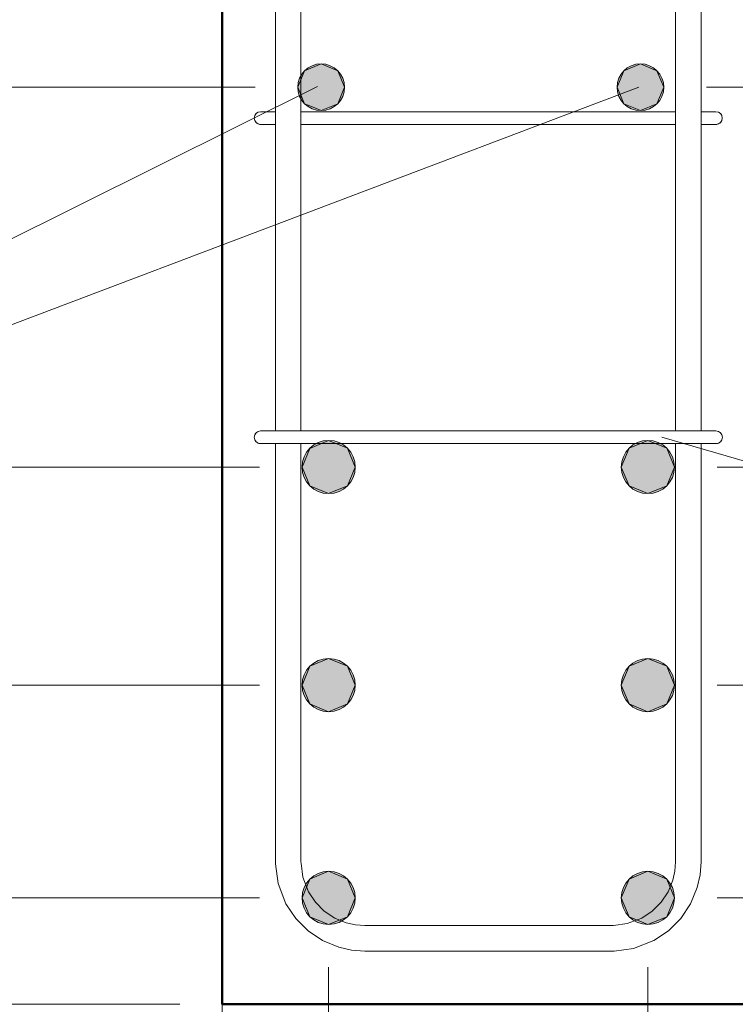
# Model space of a CAD drawing. Header units: millimetres. Extents: x 69109 to 82042, y -118926 to 7624.
# Tile 13 of 31: x 70055 to 70391, y 4400 to 4863. Entities that reach past the tile are written whole.
import ezdxf

# ---------------------------------------------------------------- set-up
doc = ezdxf.new("R2010")
doc.units = ezdxf.units.MM
doc.linetypes.add('ADSK_Линия сетки', pattern=[500, 400, -50, 0, -50])
for name, color, linetype, lineweight in [('A-____-____-DIMS', 211, 'Continuous', 9), ('A-____-____-DIMS-20', 211, 'Continuous', 9), ('S-COLS-____-MCUT', 52, 'Continuous', 50), ('S-GRID-____-OTLN', 1, 'Continuous', 9), ('S-RBAR-____-IDEN', 171, 'Continuous', 20), ('S-RBAR-____-MCUT', 171, 'Continuous', 20), ('S-RBAR-____-OTLN', 171, 'Continuous', 100)]:
    doc.layers.add(name, color=color, linetype=linetype, lineweight=lineweight)
doc.styles.add('GOST Common_I_2', font='GOST_Common Italic.ttf', dxfattribs={"width": 0.8, "height": 50})
doc.dimstyles.new('ADSK_Округление_5мм__Узкий_', dxfattribs={"dimscale": 304.8, "dimtxt": 0.164979, "dimasz": 0.11811, "dimexe": 0.098425, "dimexo": 0.000215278, "dimgap": 0.026247, "dimtad": 1, "dimdec": 0, "dimlfac": 304.8, "dimrnd": 5, "dimdsep": 46, "dimtxsty": 'GOST Common_I_2', "dimblk1": 'OBLIQUE', "dimblk2": 'OBLIQUE', "dimsah": 1, "dimcen": 0.09, "dimdle": 0.098425, "dimazin": 0, "dimtfac": 1, "dimtdec": 4, "dimtix": 1, "dimtmove": 1, "dimatfit": 3, "dimfxl": 1, "dimtvp": 1, "dimtfill": 1, "dimtolj": 1, "dimtzin": 0, "dimlwd": 20, "dimlwe": 20, "dimarcsym": 2})
doc.dimstyles.new('ADSK_Округление_5мм__Узкий__1', dxfattribs={"dimscale": 304.8, "dimtxt": 0.164979, "dimasz": 0.11811, "dimexe": 0.098425, "dimexo": 0.000215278, "dimgap": 0.026247, "dimtad": 1, "dimdec": 0, "dimlfac": 304.8, "dimrnd": 5, "dimdsep": 46, "dimtxsty": 'GOST Common_I_2', "dimblk1": 'OBLIQUE', "dimblk2": 'OBLIQUE', "dimsah": 1, "dimcen": 0.09, "dimdle": 0.098425, "dimazin": 0, "dimtfac": 1, "dimtdec": 4, "dimtix": 1, "dimtmove": 0, "dimatfit": 3, "dimfxl": 1, "dimtvp": 1, "dimtfill": 1, "dimtolj": 1, "dimtzin": 0, "dimlwd": 20, "dimlwe": 20, "dimarcsym": 2})
doc.dimstyles.new('ADSK_Округление_5мм__Узкий__2', dxfattribs={"dimscale": 304.8, "dimtxt": 0.164979, "dimasz": 0.11811, "dimexe": 0.098425, "dimexo": 0.000215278, "dimgap": 0.026247, "dimtad": 1, "dimdec": 0, "dimlfac": 304.8, "dimrnd": 5, "dimdsep": 46, "dimtxsty": 'GOST Common_I_2', "dimblk1": 'OBLIQUE', "dimblk2": 'OBLIQUE', "dimsah": 1, "dimcen": 0.09, "dimdle": 0.098425, "dimazin": 0, "dimtfac": 1, "dimtdec": 4, "dimtix": 1, "dimtmove": 2, "dimatfit": 3, "dimfxl": 1, "dimtvp": 1, "dimtfill": 1, "dimtolj": 1, "dimtzin": 0, "dimlwd": 20, "dimlwe": 20, "dimarcsym": 2})

# ---------------------------------------------------------------- blocks, each defined once
blk = doc.blocks.new('DIMBLOCK1-КЖ1_ПЭ_ВЭ1_Армирование_Пилоны_Пм-1_7')
at = {"layer": 'A-____-____-DIMS-20', "lineweight": 40}
for p, q in [((70608.83, 4450.01), (70590.83, 4468.01)), ((70608.83, 4450.01), (70626.83, 4432.01)), ((70608.83, 4400.01), (70590.83, 4418.01)), ((70608.83, 4400.01), (70626.83, 4382.01))]:
    blk.add_line(p, q, dxfattribs=at)
at = {"layer": 'A-____-____-DIMS-20', "lineweight": 20}
for p, q in [((70608.83, 4450.01), (70382.5, 4450.01)), ((70608.83, 4370.01), (70608.83, 4450.01)), ((70608.83, 4450.01), (70638.83, 4450.01)), ((70608.83, 4384.06), (70608.83, 4425.01)), ((70608.83, 4400.01), (70420, 4400.01)), ((70608.83, 4400.01), (70638.83, 4400.01)), ((70608.83, 4317.8), (70608.83, 4384.06))]:
    blk.add_line(p, q, dxfattribs=at)
at = {"layer": 'A-____-____-DIMS-20', "color": 0, "lineweight": 20, "insert": (70535.49, 4317.8), "char_height": 50, "width": 67.5022, "attachment_point": 1, "rotation": 90, "line_spacing_factor": 1.022761, "style": 'GOST Common_I_2', "bg_fill": 3, "box_fill_scale": 1.25, "bg_fill_color": 256, "bg_fill_true_color": 13158600, "bg_fill_transparency": 0}
blk.add_mtext('50', dxfattribs=at)
blk = doc.blocks.new('_Oblique')
at = {"color": 0, "linetype": 'ByBlock', "lineweight": -2}
blk.add_line((-0.5, -0.5), (0.5, 0.5), dxfattribs=at)
blk = doc.blocks.new('DIMBLOCK2-КЖ1_ПЭ_ВЭ1_Армирование_Пилоны_Пм-1_7')
at = {"layer": 'A-____-____-DIMS-20', "lineweight": 40}
for p, q in [((70608.83, 4550.01), (70590.83, 4568.01)), ((70608.83, 4550.01), (70626.83, 4532.01)), ((70608.83, 4450.01), (70590.83, 4468.01)), ((70608.83, 4450.01), (70626.83, 4432.01))]:
    blk.add_line(p, q, dxfattribs=at)
at = {"layer": 'A-____-____-DIMS-20', "lineweight": 20}
for p, q in [((70608.83, 4550.01), (70382.5, 4550.01)), ((70608.83, 4450.01), (70608.83, 4550.01)), ((70608.83, 4550.01), (70638.83, 4550.01)), ((70608.83, 4450.01), (70382.5, 4450.01)), ((70608.83, 4450.01), (70638.83, 4450.01))]:
    blk.add_line(p, q, dxfattribs=at)
at = {"layer": 'A-____-____-DIMS-20', "color": 0, "lineweight": 20, "insert": (70535.49, 4461.66), "char_height": 50, "width": 92.0485, "attachment_point": 1, "rotation": 90, "line_spacing_factor": 1.022761, "style": 'GOST Common_I_2', "bg_fill": 3, "box_fill_scale": 1.25, "bg_fill_color": 256, "bg_fill_true_color": 13158600, "bg_fill_transparency": 0}
blk.add_mtext('100', dxfattribs=at)
blk = doc.blocks.new('DIMBLOCK3-КЖ1_ПЭ_ВЭ1_Армирование_Пилоны_Пм-1_7')
at = {"layer": 'A-____-____-DIMS-20', "lineweight": 40}
for p, q in [((70608.83, 4652.51), (70590.83, 4670.51)), ((70608.83, 4652.51), (70626.83, 4634.51)), ((70608.83, 4550.01), (70590.83, 4568.01)), ((70608.83, 4550.01), (70626.83, 4532.01))]:
    blk.add_line(p, q, dxfattribs=at)
at = {"layer": 'A-____-____-DIMS-20', "lineweight": 20}
for p, q in [((70608.83, 4652.51), (70382.5, 4652.51)), ((70608.83, 4550.01), (70608.83, 4652.51)), ((70608.83, 4652.51), (70638.83, 4652.51)), ((70608.83, 4550.01), (70382.5, 4550.01)), ((70608.83, 4550.01), (70638.83, 4550.01))]:
    blk.add_line(p, q, dxfattribs=at)
at = {"layer": 'A-____-____-DIMS-20', "color": 0, "lineweight": 20, "insert": (70535.49, 4562.91), "char_height": 50, "width": 92.0485, "attachment_point": 1, "rotation": 90, "line_spacing_factor": 1.022761, "style": 'GOST Common_I_2', "bg_fill": 3, "box_fill_scale": 1.25, "bg_fill_color": 256, "bg_fill_true_color": 13158600, "bg_fill_transparency": 0}
blk.add_mtext('105', dxfattribs=at)
blk = doc.blocks.new('DIMBLOCK4-КЖ1_ПЭ_ВЭ1_Армирование_Пилоны_Пм-1_7')
at = {"layer": 'A-____-____-DIMS-20', "lineweight": 40}
for p, q in [((70608.83, 4831.01), (70590.83, 4849.01)), ((70608.83, 4831.01), (70626.83, 4813.01)), ((70608.83, 4652.51), (70590.83, 4670.51)), ((70608.83, 4652.51), (70626.83, 4634.51))]:
    blk.add_line(p, q, dxfattribs=at)
at = {"layer": 'A-____-____-DIMS-20', "lineweight": 20}
for p, q in [((70608.83, 4831.01), (70377.5, 4831.01)), ((70608.83, 4652.51), (70608.83, 4831.01)), ((70608.83, 4831.01), (70638.83, 4831.01)), ((70608.83, 4652.51), (70382.5, 4652.51)), ((70608.83, 4652.51), (70638.83, 4652.51))]:
    blk.add_line(p, q, dxfattribs=at)
at = {"layer": 'A-____-____-DIMS-20', "color": 0, "lineweight": 20, "insert": (70535.49, 4703.41), "char_height": 50, "width": 92.0485, "attachment_point": 1, "rotation": 90, "line_spacing_factor": 1.022761, "style": 'GOST Common_I_2', "bg_fill": 3, "box_fill_scale": 1.25, "bg_fill_color": 256, "bg_fill_true_color": 13158600, "bg_fill_transparency": 0}
blk.add_mtext('180', dxfattribs=at)
blk = doc.blocks.new('DIMBLOCK5-КЖ1_ПЭ_ВЭ1_Армирование_Пилоны_Пм-1_7')
at = {"layer": 'A-____-____-DIMS-20', "lineweight": 40}
for p, q in [((70608.83, 4981.01), (70590.83, 4999.01)), ((70608.83, 4981.01), (70626.83, 4963.01)), ((70608.83, 4831.01), (70590.83, 4849.01)), ((70608.83, 4831.01), (70626.83, 4813.01))]:
    blk.add_line(p, q, dxfattribs=at)
at = {"layer": 'A-____-____-DIMS-20', "lineweight": 20}
for p, q in [((70608.83, 4981.01), (70377.5, 4981.01)), ((70608.83, 4831.01), (70608.83, 4981.01)), ((70608.83, 4981.01), (70638.83, 4981.01)), ((70608.83, 4831.01), (70377.5, 4831.01)), ((70608.83, 4831.01), (70638.83, 4831.01))]:
    blk.add_line(p, q, dxfattribs=at)
at = {"layer": 'A-____-____-DIMS-20', "color": 0, "lineweight": 20, "insert": (70535.49, 4867.66), "char_height": 50, "width": 92.0485, "attachment_point": 1, "rotation": 90, "line_spacing_factor": 1.022761, "style": 'GOST Common_I_2', "bg_fill": 3, "box_fill_scale": 1.25, "bg_fill_color": 256, "bg_fill_true_color": 13158600, "bg_fill_transparency": 0}
blk.add_mtext('150', dxfattribs=at)
blk = doc.blocks.new('DIMBLOCK14-КЖ1_ПЭ_ВЭ1_Армирование_Пилоны_Пм-1_7')
at = {"layer": 'A-____-____-DIMS-20', "lineweight": 40}
for p, q in [((70010.87, 4981.01), (69992.87, 4999.01)), ((70010.87, 4981.01), (70028.87, 4963.01)), ((70010.87, 4831.01), (69992.87, 4849.01)), ((70010.87, 4831.01), (70028.87, 4813.01))]:
    blk.add_line(p, q, dxfattribs=at)
at = {"layer": 'A-____-____-DIMS-20', "lineweight": 20}
for p, q in [((70010.87, 4981.01), (69980.87, 4981.01)), ((70010.87, 4981.01), (70010.87, 4831.01)), ((70010.87, 4981.01), (70165.5, 4981.01)), ((70010.87, 4831.01), (69980.87, 4831.01)), ((70010.87, 4831.01), (70165.5, 4831.01))]:
    blk.add_line(p, q, dxfattribs=at)
at = {"layer": 'A-____-____-DIMS-20', "color": 0, "lineweight": 20, "insert": (69937.52, 4867.66), "char_height": 50, "width": 92.0485, "attachment_point": 1, "rotation": 90, "line_spacing_factor": 1.022761, "style": 'GOST Common_I_2', "bg_fill": 3, "box_fill_scale": 1.25, "bg_fill_color": 256, "bg_fill_true_color": 13158600, "bg_fill_transparency": 0}
blk.add_mtext('150', dxfattribs=at)
blk = doc.blocks.new('DIMBLOCK15-КЖ1_ПЭ_ВЭ1_Армирование_Пилоны_Пм-1_7')
at = {"layer": 'A-____-____-DIMS-20', "lineweight": 40}
for p, q in [((70010.87, 4831.01), (69992.87, 4849.01)), ((70010.87, 4831.01), (70028.87, 4813.01)), ((70010.87, 4652.51), (69992.87, 4670.51)), ((70010.87, 4652.51), (70028.87, 4634.51))]:
    blk.add_line(p, q, dxfattribs=at)
at = {"layer": 'A-____-____-DIMS-20', "lineweight": 20}
for p, q in [((70010.87, 4831.01), (69980.87, 4831.01)), ((70010.87, 4831.01), (70010.87, 4652.51)), ((70010.87, 4831.01), (70165.5, 4831.01)), ((70010.87, 4652.51), (69980.87, 4652.51)), ((70010.87, 4652.51), (70167.5, 4652.51))]:
    blk.add_line(p, q, dxfattribs=at)
at = {"layer": 'A-____-____-DIMS-20', "color": 0, "lineweight": 20, "insert": (69937.52, 4703.41), "char_height": 50, "width": 92.0485, "attachment_point": 1, "rotation": 90, "line_spacing_factor": 1.022761, "style": 'GOST Common_I_2', "bg_fill": 3, "box_fill_scale": 1.25, "bg_fill_color": 256, "bg_fill_true_color": 13158600, "bg_fill_transparency": 0}
blk.add_mtext('180', dxfattribs=at)
blk = doc.blocks.new('DIMBLOCK16-КЖ1_ПЭ_ВЭ1_Армирование_Пилоны_Пм-1_7')
at = {"layer": 'A-____-____-DIMS-20', "lineweight": 40}
for p, q in [((70010.87, 4652.51), (69992.87, 4670.51)), ((70010.87, 4652.51), (70028.87, 4634.51)), ((70010.87, 4550.01), (69992.87, 4568.01)), ((70010.87, 4550.01), (70028.87, 4532.01))]:
    blk.add_line(p, q, dxfattribs=at)
at = {"layer": 'A-____-____-DIMS-20', "lineweight": 20}
for p, q in [((70010.87, 4652.51), (69980.87, 4652.51)), ((70010.87, 4652.51), (70010.87, 4550.01)), ((70010.87, 4652.51), (70167.5, 4652.51)), ((70010.87, 4550.01), (69980.87, 4550.01)), ((70010.87, 4550.01), (70167.5, 4550.01))]:
    blk.add_line(p, q, dxfattribs=at)
at = {"layer": 'A-____-____-DIMS-20', "color": 0, "lineweight": 20, "insert": (69937.52, 4562.91), "char_height": 50, "width": 92.0485, "attachment_point": 1, "rotation": 90, "line_spacing_factor": 1.022761, "style": 'GOST Common_I_2', "bg_fill": 3, "box_fill_scale": 1.25, "bg_fill_color": 256, "bg_fill_true_color": 13158600, "bg_fill_transparency": 0}
blk.add_mtext('105', dxfattribs=at)
blk = doc.blocks.new('DIMBLOCK17-КЖ1_ПЭ_ВЭ1_Армирование_Пилоны_Пм-1_7')
at = {"layer": 'A-____-____-DIMS-20', "lineweight": 40}
for p, q in [((70010.87, 4550.01), (69992.87, 4568.01)), ((70010.87, 4550.01), (70028.87, 4532.01)), ((70010.87, 4450.01), (69992.87, 4468.01)), ((70010.87, 4450.01), (70028.87, 4432.01))]:
    blk.add_line(p, q, dxfattribs=at)
at = {"layer": 'A-____-____-DIMS-20', "lineweight": 20}
for p, q in [((70010.87, 4550.01), (69980.87, 4550.01)), ((70010.87, 4550.01), (70010.87, 4450.01)), ((70010.87, 4550.01), (70167.5, 4550.01)), ((70010.87, 4450.01), (69980.87, 4450.01)), ((70010.87, 4450.01), (70167.5, 4450.01))]:
    blk.add_line(p, q, dxfattribs=at)
at = {"layer": 'A-____-____-DIMS-20', "color": 0, "lineweight": 20, "insert": (69937.52, 4454.94), "char_height": 50, "width": 92.0485, "attachment_point": 1, "rotation": 90, "line_spacing_factor": 1.022761, "style": 'GOST Common_I_2', "bg_fill": 3, "box_fill_scale": 1.25, "bg_fill_color": 256, "bg_fill_true_color": 13158600, "bg_fill_transparency": 0}
blk.add_mtext('100', dxfattribs=at)
blk = doc.blocks.new('DIMBLOCK18-КЖ1_ПЭ_ВЭ1_Армирование_Пилоны_Пм-1_7')
at = {"layer": 'A-____-____-DIMS-20', "lineweight": 40}
for p, q in [((70010.87, 4450.01), (69992.87, 4468.01)), ((70010.87, 4450.01), (70028.87, 4432.01)), ((70010.87, 4400.01), (69992.87, 4418.01)), ((70010.87, 4400.01), (70028.87, 4382.01))]:
    blk.add_line(p, q, dxfattribs=at)
at = {"layer": 'A-____-____-DIMS-20', "lineweight": 20}
for p, q in [((70010.87, 4450.01), (69980.87, 4450.01)), ((70010.87, 4450.01), (70010.87, 4370.01)), ((70010.87, 4450.01), (70167.5, 4450.01)), ((70010.87, 4381.7), (70010.87, 4425.01)), ((70010.87, 4400.01), (69980.87, 4400.01)), ((70010.87, 4400.01), (70130, 4400.01)), ((70010.87, 4315.45), (70010.87, 4381.7))]:
    blk.add_line(p, q, dxfattribs=at)
at = {"layer": 'A-____-____-DIMS-20', "color": 0, "lineweight": 20, "insert": (69937.52, 4315.45), "char_height": 50, "width": 67.5022, "attachment_point": 1, "rotation": 90, "line_spacing_factor": 1.022761, "style": 'GOST Common_I_2', "bg_fill": 3, "box_fill_scale": 1.25, "bg_fill_color": 256, "bg_fill_true_color": 13158600, "bg_fill_transparency": 0}
blk.add_mtext('50', dxfattribs=at)
blk = doc.blocks.new('DIMBLOCK19-КЖ1_ПЭ_ВЭ1_Армирование_Пилоны_Пм-1_7')
at = {"layer": 'A-____-____-DIMS-20', "lineweight": 20}
for p, q in [((70200, 3937.44), (70200, 4417.51)), ((70150, 3937.44), (70150, 4380.01)), ((70064.99, 3937.44), (70131.24, 3937.44)), ((70120, 3937.44), (70200, 3937.44)), ((70131.24, 3937.44), (70175, 3937.44)), ((70150, 3937.44), (70150, 3907.44)), ((70200, 3937.44), (70200, 3907.44))]:
    blk.add_line(p, q, dxfattribs=at)
at = {"layer": 'A-____-____-DIMS-20', "lineweight": 40}
for p, q in [((70150, 3937.44), (70168, 3955.44)), ((70200, 3937.44), (70218, 3955.44)), ((70150, 3937.44), (70132, 3919.44)), ((70200, 3937.44), (70182, 3919.44))]:
    blk.add_line(p, q, dxfattribs=at)
at = {"layer": 'A-____-____-DIMS-20', "color": 0, "lineweight": 20, "insert": (70064.99, 4010.78), "char_height": 50, "width": 67.5022, "attachment_point": 1, "line_spacing_factor": 1.022761, "style": 'GOST Common_I_2', "bg_fill": 3, "box_fill_scale": 1.25, "bg_fill_color": 256, "bg_fill_true_color": 13158600, "bg_fill_transparency": 0}
blk.add_mtext('50', dxfattribs=at)
blk = doc.blocks.new('DIMBLOCK20-КЖ1_ПЭ_ВЭ1_Армирование_Пилоны_Пм-1_7')
at = {"layer": 'A-____-____-DIMS-20', "lineweight": 20}
for p, q in [((70200, 3937.44), (70200, 4417.51)), ((70350, 3937.44), (70350, 4417.51)), ((70200, 3937.44), (70350, 3937.44)), ((70200, 3937.44), (70200, 3907.44)), ((70350, 3937.44), (70350, 3907.44))]:
    blk.add_line(p, q, dxfattribs=at)
at = {"layer": 'A-____-____-DIMS-20', "lineweight": 40}
for p, q in [((70200, 3937.44), (70218, 3955.44)), ((70350, 3937.44), (70368, 3955.44)), ((70200, 3937.44), (70182, 3919.44)), ((70350, 3937.44), (70332, 3919.44))]:
    blk.add_line(p, q, dxfattribs=at)
at = {"layer": 'A-____-____-DIMS-20', "color": 0, "lineweight": 20, "insert": (70236.65, 4010.78), "char_height": 50, "width": 92.0485, "attachment_point": 1, "line_spacing_factor": 1.022761, "style": 'GOST Common_I_2', "bg_fill": 3, "box_fill_scale": 1.25, "bg_fill_color": 256, "bg_fill_true_color": 13158600, "bg_fill_transparency": 0}
blk.add_mtext('150', dxfattribs=at)
blk = doc.blocks.new('DIMBLOCK21-КЖ1_ПЭ_ВЭ1_Армирование_Пилоны_Пм-1_7')
at = {"layer": 'A-____-____-DIMS-20', "lineweight": 20}
for p, q in [((70350, 3937.44), (70350, 4417.51)), ((70400, 3937.44), (70400, 4380.01)), ((70350, 3937.44), (70430, 3937.44)), ((70350, 3937.44), (70350, 3907.44)), ((70418.23, 3937.44), (70375, 3937.44)), ((70400, 3937.44), (70400, 3907.44)), ((70484.48, 3937.44), (70418.23, 3937.44))]:
    blk.add_line(p, q, dxfattribs=at)
at = {"layer": 'A-____-____-DIMS-20', "lineweight": 40}
for p, q in [((70350, 3937.44), (70368, 3955.44)), ((70400, 3937.44), (70418, 3955.44)), ((70350, 3937.44), (70332, 3919.44)), ((70400, 3937.44), (70382, 3919.44))]:
    blk.add_line(p, q, dxfattribs=at)
at = {"layer": 'A-____-____-DIMS-20', "color": 0, "lineweight": 20, "insert": (70428.23, 4010.78), "char_height": 50, "width": 67.5022, "attachment_point": 1, "line_spacing_factor": 1.022761, "style": 'GOST Common_I_2', "bg_fill": 3, "box_fill_scale": 1.25, "bg_fill_color": 256, "bg_fill_true_color": 13158600, "bg_fill_transparency": 0}
blk.add_mtext('50', dxfattribs=at)

msp = doc.modelspace()

# ---------------------------------------------------------------- hatches: boundary and pattern name
at = {"layer": 'S-RBAR-____-MCUT'}
h = msp.add_hatch(color=256, dxfattribs=at)
edge = h.paths.add_edge_path()
edge.add_arc((70196.5013, 4831.0108), 11, 0, 360)
for points in [[(70196.5013, 4820.0108), (70204.2795, 4823.2326), (70207.5013, 4831.0108), (70204.2795, 4838.789), (70196.5013, 4842.0108), (70188.7231, 4838.789), (70185.5013, 4831.0108), (70188.7231, 4823.2326), (70191.121, 4822.2394)], [(70346.5013, 4820.0108), (70354.2795, 4823.2326), (70357.5013, 4831.0108), (70354.2795, 4838.789), (70346.5013, 4842.0108), (70338.7231, 4838.789), (70335.5013, 4831.0108), (70338.7231, 4823.2326)], [(70200.0012, 4640.0108), (70208.8401, 4643.672), (70212.5012, 4652.5108), (70208.8401, 4661.3496), (70200.0012, 4665.0108), (70191.121, 4661.2497), (70187.5012, 4652.5108), (70191.1624, 4643.672)], [(70350.0012, 4640.0108), (70358.8401, 4643.672), (70362.5012, 4652.5108), (70358.8401, 4661.3496), (70350.0012, 4665.0108), (70341.1624, 4661.3496), (70337.5012, 4652.5108), (70341.1624, 4643.672)], [(70200.0012, 4537.5108), (70208.8401, 4541.172), (70212.5012, 4550.0108), (70208.8401, 4558.8496), (70200.0012, 4562.5108), (70191.1624, 4558.8496), (70187.5012, 4550.0108), (70191.1624, 4541.172)], [(70350.0012, 4537.5108), (70358.8401, 4541.172), (70362.5012, 4550.0108), (70358.8401, 4558.8496), (70350.0012, 4562.5108), (70341.1624, 4558.8496), (70337.5012, 4550.0108), (70341.1624, 4541.172)], [(70200.0012, 4437.5108), (70208.8401, 4441.172), (70212.5012, 4450.0108), (70208.8401, 4458.8496), (70200.0012, 4462.5108), (70191.121, 4458.7497), (70187.5012, 4450.0108), (70191.1624, 4441.172), (70196.1235, 4439.117)], [(70350.0012, 4437.5108), (70358.8401, 4441.172), (70362.5012, 4450.0108), (70358.8401, 4458.8496), (70350.0012, 4462.5108), (70341.1624, 4458.8496), (70337.5012, 4450.0108), (70341.1947, 4441.1586), (70346.1971, 4439.0865)]]:
    msp.add_hatch(color=256, dxfattribs=at).paths.add_polyline_path(points)
h = msp.add_hatch(color=256, dxfattribs=at)
edge = h.paths.add_edge_path()
edge.add_arc((70346.5013, 4831.0108), 11, 0, 360)
h = msp.add_hatch(color=256, dxfattribs=at)
edge = h.paths.add_edge_path()
edge.add_arc((70200.0012, 4652.5108), 12.5, 0, 360)
h = msp.add_hatch(color=256, dxfattribs=at)
edge = h.paths.add_edge_path()
edge.add_arc((70350.0012, 4652.5108), 12.5, 0, 360)
h = msp.add_hatch(color=256, dxfattribs=at)
edge = h.paths.add_edge_path()
edge.add_arc((70200.0012, 4550.0108), 12.5, 0, 360)
h = msp.add_hatch(color=256, dxfattribs=at)
edge = h.paths.add_edge_path()
edge.add_arc((70350.0012, 4550.0108), 12.5, 0, 360)
h = msp.add_hatch(color=256, dxfattribs=at)
edge = h.paths.add_edge_path()
edge.add_arc((70200.0012, 4450.0108), 12.5, 0, 360)
h = msp.add_hatch(color=256, dxfattribs=at)
edge = h.paths.add_edge_path()
edge.add_arc((70350.0012, 4450.0108), 12.5, 0, 360)

# ---------------------------------------------------------------- linework, layer by layer
at = {"layer": 'S-COLS-____-MCUT'}
for p, q in [((70150, 5400.0108), (70150, 4400.0108)), ((70150, 4400.0108), (70400, 4400.0108))]:
    msp.add_line(p, q, dxfattribs=at)
at = {"layer": 'S-GRID-____-OTLN', "linetype": 'ADSK_Линия сетки'}
msp.add_line((70150, 6456.1297), (70150, 3576.5408), dxfattribs=at)
at = {"layer": 'S-RBAR-____-MCUT'}
for p, q in [((70196.5013, 4842.0108), (70188.7231, 4838.789)), ((70204.2795, 4838.789), (70196.5013, 4842.0108)), ((70346.5013, 4842.0108), (70338.7231, 4838.789)), ((70354.2795, 4838.789), (70346.5013, 4842.0108)), ((70188.7231, 4838.789), (70185.5013, 4831.0108)), ((70207.5013, 4831.0108), (70204.2795, 4838.789)), ((70338.7231, 4838.789), (70335.5013, 4831.0108)), ((70357.5013, 4831.0108), (70354.2795, 4838.789)), ((70185.5013, 4831.0108), (70188.7231, 4823.2326)), ((70204.2795, 4823.2326), (70207.5013, 4831.0108)), ((70335.5013, 4831.0108), (70338.7231, 4823.2326)), ((70354.2795, 4823.2326), (70357.5013, 4831.0108)), ((70188.7231, 4823.2326), (70191.121, 4822.2394)), ((70191.121, 4822.2394), (70196.5013, 4820.0108)), ((70196.5013, 4820.0108), (70204.2795, 4823.2326)), ((70338.7231, 4823.2326), (70346.5013, 4820.0108)), ((70346.5013, 4820.0108), (70354.2795, 4823.2326)), ((70200.0012, 4665.0108), (70191.121, 4661.2497)), ((70208.8401, 4661.3496), (70200.0012, 4665.0108)), ((70350.0012, 4665.0108), (70341.1624, 4661.3496)), ((70358.8401, 4661.3496), (70350.0012, 4665.0108)), ((70191.121, 4661.2497), (70187.5012, 4652.5108)), ((70212.5012, 4652.5108), (70208.8401, 4661.3496)), ((70341.1624, 4661.3496), (70337.5012, 4652.5108)), ((70362.5012, 4652.5108), (70358.8401, 4661.3496)), ((70187.5012, 4652.5108), (70191.1624, 4643.672)), ((70208.8401, 4643.672), (70212.5012, 4652.5108)), ((70337.5012, 4652.5108), (70341.1624, 4643.672)), ((70358.8401, 4643.672), (70362.5012, 4652.5108)), ((70191.1624, 4643.672), (70200.0012, 4640.0108)), ((70200.0012, 4640.0108), (70208.8401, 4643.672)), ((70341.1624, 4643.672), (70350.0012, 4640.0108)), ((70350.0012, 4640.0108), (70358.8401, 4643.672)), ((70191.1624, 4558.8496), (70187.5012, 4550.0108)), ((70200.0012, 4562.5108), (70191.1624, 4558.8496)), ((70208.8401, 4558.8496), (70200.0012, 4562.5108)), ((70212.5012, 4550.0108), (70208.8401, 4558.8496)), ((70341.1624, 4558.8496), (70337.5012, 4550.0108)), ((70350.0012, 4562.5108), (70341.1624, 4558.8496)), ((70358.8401, 4558.8496), (70350.0012, 4562.5108)), ((70362.5012, 4550.0108), (70358.8401, 4558.8496)), ((70187.5012, 4550.0108), (70191.1624, 4541.172)), ((70208.8401, 4541.172), (70212.5012, 4550.0108)), ((70337.5012, 4550.0108), (70341.1624, 4541.172)), ((70358.8401, 4541.172), (70362.5012, 4550.0108)), ((70191.1624, 4541.172), (70200.0012, 4537.5108)), ((70200.0012, 4537.5108), (70208.8401, 4541.172)), ((70341.1624, 4541.172), (70350.0012, 4537.5108)), ((70350.0012, 4537.5108), (70358.8401, 4541.172)), ((70200.0012, 4462.5108), (70191.121, 4458.7497)), ((70208.8401, 4458.8496), (70200.0012, 4462.5108)), ((70350.0012, 4462.5108), (70341.1624, 4458.8496)), ((70358.8401, 4458.8496), (70350.0012, 4462.5108)), ((70191.121, 4458.7497), (70187.5012, 4450.0108)), ((70212.5012, 4450.0108), (70208.8401, 4458.8496)), ((70341.1624, 4458.8496), (70337.5012, 4450.0108)), ((70362.5012, 4450.0108), (70358.8401, 4458.8496)), ((70187.5012, 4450.0108), (70191.1624, 4441.172)), ((70208.8401, 4441.172), (70212.5012, 4450.0108)), ((70337.5012, 4450.0108), (70341.1947, 4441.1586)), ((70358.8401, 4441.172), (70362.5012, 4450.0108)), ((70191.1624, 4441.172), (70196.1235, 4439.117)), ((70196.1235, 4439.117), (70200.0012, 4437.5108)), ((70200.0012, 4437.5108), (70208.8401, 4441.172)), ((70341.1947, 4441.1586), (70346.1971, 4439.0865)), ((70346.1971, 4439.0865), (70350.0012, 4437.5108)), ((70350.0012, 4437.5108), (70358.8401, 4441.172))]:
    msp.add_line(p, q, dxfattribs=at)
for centre, radius in [((70196.5013, 4831.0108), 11), ((70346.5013, 4831.0108), 11), ((70200.0012, 4652.5108), 12.5), ((70350.0012, 4652.5108), 12.5), ((70200.0012, 4550.0108), 12.5), ((70350.0012, 4550.0108), 12.5), ((70200.0012, 4450.0108), 12.5), ((70350.0012, 4450.0108), 12.5)]:
    msp.add_circle(centre, radius, dxfattribs=at)
at = {"layer": 'S-RBAR-____-OTLN', "lineweight": 20}
for p, q in [((70175.0012, 4669.5108), (70175.0012, 4963.5108)), ((70187.0012, 4669.5108), (70187.0012, 4963.5108)), ((70363.0012, 4963.5108), (70363.0012, 4669.5108)), ((70375.0012, 4963.5108), (70375.0012, 4669.5108)), ((70174.6482, 4819.5108), (70167.994, 4819.5108)), ((70187.0012, 4819.5108), (70363.0012, 4819.5108)), ((70381.994, 4819.5108), (70375.1673, 4819.5108)), ((70174.8344, 4813.5108), (70167.994, 4813.5108)), ((70187.0012, 4813.5108), (70363.0012, 4813.5108)), ((70381.994, 4813.5108), (70375.3558, 4813.5108)), ((70186.0012, 4669.5108), (70168.0012, 4669.5108)), ((70186.0012, 4669.5108), (70364.0012, 4669.5108)), ((70382.0012, 4669.5108), (70364.0012, 4669.5108)), ((70186.0012, 4663.5108), (70168.0012, 4663.5108)), ((70175.0012, 4467.0109), (70175.0012, 4663.5108)), ((70186.0012, 4663.5108), (70364.0012, 4663.5108)), ((70187.0012, 4467.0109), (70187.0012, 4663.5108)), ((70363.0012, 4663.5108), (70363.0012, 4467.0109)), ((70382.0012, 4663.5108), (70364.0012, 4663.5108)), ((70375.0012, 4663.5108), (70375.0012, 4467.0109)), ((70175.0138, 4465.9804), (70175.0012, 4467.0109)), ((70176.257, 4456.8085), (70175.0138, 4465.9804)), ((70187.0102, 4466.2743), (70187.0012, 4467.0109)), ((70187.8988, 4459.7187), (70187.0102, 4466.2743)), ((70363.0012, 4467.0109), (70362.677, 4462.6072)), ((70375.0012, 4467.0109), (70374.5477, 4460.8499)), ((70362.677, 4462.6072), (70361.7116, 4458.2991)), ((70179.9495, 4447.2167), (70176.257, 4456.8085)), ((70190.5373, 4452.8645), (70187.8988, 4459.7187)), ((70361.7116, 4458.2991), (70359.4651, 4452.8645)), ((70374.5477, 4460.8499), (70373.1968, 4454.8221)), ((70193.7981, 4447.9744), (70190.5373, 4452.8645)), ((70359.4651, 4452.8645), (70356.2043, 4447.9744)), ((70373.1968, 4454.8221), (70370.0529, 4447.2167)), ((70197.9473, 4443.8167), (70193.7981, 4447.9744)), ((70356.2043, 4447.9744), (70352.0551, 4443.8167)), ((70184.5144, 4440.371), (70179.9495, 4447.2167)), ((70202.8251, 4440.5508), (70197.9473, 4443.8167)), ((70352.0551, 4443.8167), (70347.1773, 4440.5508)), ((70370.0529, 4447.2167), (70365.488, 4440.371)), ((70190.3253, 4434.5482), (70184.5144, 4440.371)), ((70208.244, 4438.3017), (70202.8251, 4440.5508)), ((70212.5386, 4437.3353), (70208.244, 4438.3017)), ((70347.1773, 4440.5508), (70340.3432, 4437.9092)), ((70365.488, 4440.371), (70359.6771, 4434.5482)), ((70197.1594, 4429.9726), (70190.3253, 4434.5482)), ((70216.9281, 4437.0109), (70212.5386, 4437.3353)), ((70333.0743, 4437.0109), (70216.9281, 4437.0109)), ((70333.8084, 4437.0199), (70333.0743, 4437.0109)), ((70340.3432, 4437.9092), (70333.8084, 4437.0199)), ((70359.6771, 4434.5482), (70352.843, 4429.9726)), ((70204.7541, 4426.8203), (70197.1594, 4429.9726)), ((70352.843, 4429.9726), (70343.2645, 4426.2702)), ((70210.7744, 4425.4657), (70204.7541, 4426.8203)), ((70216.9281, 4425.0109), (70210.7744, 4425.4657)), ((70333.0743, 4425.0109), (70216.9281, 4425.0109)), ((70334.1035, 4425.0235), (70333.0743, 4425.0109)), ((70343.2645, 4426.2702), (70334.1035, 4425.0235))]:
    msp.add_line(p, q, dxfattribs=at)
for centre, start, end in [((70167.994, 4816.5108), 90, 270), ((70167.994, 4816.5108), 90, 270), ((70167.994, 4816.5108), 120, 150), ((70167.994, 4816.5108), 120, 150), ((70167.994, 4816.5108), 120, 150), ((70167.994, 4816.5108), 120, 150), ((70167.994, 4816.5108), 120, 150), ((70167.994, 4816.5108), 120, 150), ((70167.994, 4816.5108), 120, 150), ((70167.994, 4816.5108), 120, 150), ((70167.994, 4816.5108), 120, 150), ((70167.994, 4816.5108), 120, 150), ((70167.994, 4816.5108), 120, 150), ((70167.994, 4816.5108), 120, 150), ((70167.994, 4816.5108), 120, 150), ((70167.994, 4816.5108), 120, 150), ((70167.994, 4816.5108), 120, 150), ((70167.994, 4816.5108), 120, 150), ((70167.994, 4816.5108), 120, 150), ((70167.994, 4816.5108), 120, 150), ((70381.994, 4816.5108), 270, 90), ((70381.994, 4816.5108), 270, 90), ((70381.994, 4816.5108), 30, 60), ((70381.994, 4816.5108), 30, 60), ((70381.994, 4816.5108), 30, 60), ((70381.994, 4816.5108), 30, 60), ((70381.994, 4816.5108), 30, 60), ((70381.994, 4816.5108), 30, 60), ((70381.994, 4816.5108), 30, 60), ((70381.994, 4816.5108), 30, 60), ((70381.994, 4816.5108), 30, 60), ((70381.994, 4816.5108), 30, 60), ((70381.994, 4816.5108), 30, 60), ((70381.994, 4816.5108), 30, 60), ((70381.994, 4816.5108), 30, 60), ((70381.994, 4816.5108), 30, 60), ((70381.994, 4816.5108), 30, 60), ((70381.994, 4816.5108), 30, 60), ((70381.994, 4816.5108), 30, 60), ((70381.994, 4816.5108), 30, 60), ((70167.994, 4816.5108), 210, 240), ((70167.994, 4816.5108), 210, 240), ((70167.994, 4816.5108), 210, 240), ((70167.994, 4816.5108), 210, 240), ((70167.994, 4816.5108), 210, 240), ((70167.994, 4816.5108), 210, 240), ((70167.994, 4816.5108), 210, 240), ((70167.994, 4816.5108), 210, 240), ((70167.994, 4816.5108), 210, 240), ((70167.994, 4816.5108), 210, 240), ((70167.994, 4816.5108), 210, 240), ((70167.994, 4816.5108), 210, 240), ((70167.994, 4816.5108), 210, 240), ((70167.994, 4816.5108), 210, 240), ((70167.994, 4816.5108), 210, 240), ((70167.994, 4816.5108), 210, 240), ((70167.994, 4816.5108), 210, 240), ((70167.994, 4816.5108), 210, 240), ((70167.994, 4816.5108), 255, 270), ((70167.994, 4816.5108), 255, 270), ((70167.994, 4816.5108), 255, 270), ((70167.994, 4816.5108), 255, 270), ((70167.994, 4816.5108), 255, 270), ((70167.994, 4816.5108), 255, 270), ((70167.994, 4816.5108), 255, 270), ((70167.994, 4816.5108), 255, 270), ((70167.994, 4816.5108), 255, 270), ((70167.994, 4816.5108), 255, 270), ((70167.994, 4816.5108), 255, 270), ((70167.994, 4816.5108), 255, 270), ((70167.994, 4816.5108), 255, 270), ((70167.994, 4816.5108), 255, 270), ((70167.994, 4816.5108), 255, 270), ((70167.994, 4816.5108), 255, 270), ((70167.994, 4816.5108), 255, 270), ((70167.994, 4816.5108), 255, 270), ((70381.994, 4816.5108), 270, 285), ((70381.994, 4816.5108), 270, 285), ((70381.994, 4816.5108), 270, 285), ((70381.994, 4816.5108), 270, 285), ((70381.994, 4816.5108), 270, 285), ((70381.994, 4816.5108), 270, 285), ((70381.994, 4816.5108), 270, 285), ((70381.994, 4816.5108), 270, 285), ((70381.994, 4816.5108), 270, 285), ((70381.994, 4816.5108), 270, 285), ((70381.994, 4816.5108), 270, 285), ((70381.994, 4816.5108), 270, 285), ((70381.994, 4816.5108), 270, 285), ((70381.994, 4816.5108), 270, 285), ((70381.994, 4816.5108), 270, 285), ((70381.994, 4816.5108), 270, 285), ((70381.994, 4816.5108), 270, 285), ((70381.994, 4816.5108), 270, 285), ((70381.994, 4816.5108), 300, 330), ((70381.994, 4816.5108), 300, 330), ((70381.994, 4816.5108), 300, 330), ((70381.994, 4816.5108), 300, 330), ((70381.994, 4816.5108), 300, 330), ((70381.994, 4816.5108), 300, 330), ((70381.994, 4816.5108), 300, 330), ((70381.994, 4816.5108), 300, 330), ((70381.994, 4816.5108), 300, 330), ((70381.994, 4816.5108), 300, 330), ((70381.994, 4816.5108), 300, 330), ((70381.994, 4816.5108), 300, 330), ((70381.994, 4816.5108), 300, 330), ((70381.994, 4816.5108), 300, 330), ((70381.994, 4816.5108), 300, 330), ((70381.994, 4816.5108), 300, 330), ((70381.994, 4816.5108), 300, 330), ((70381.994, 4816.5108), 300, 330), ((70168.0012, 4666.5108), 90, 270), ((70168.0012, 4666.5108), 90, 270), ((70382.0012, 4666.5108), 270, 90), ((70382.0012, 4666.5108), 270, 90), ((70168.0012, 4666.5108), 210, 240), ((70168.0012, 4666.5108), 210, 240), ((70168.0012, 4666.5108), 210, 240), ((70168.0012, 4666.5108), 210, 240), ((70168.0012, 4666.5108), 210, 240), ((70168.0012, 4666.5108), 210, 240), ((70168.0012, 4666.5108), 210, 240), ((70168.0012, 4666.5108), 210, 240), ((70168.0012, 4666.5108), 210, 240), ((70168.0012, 4666.5108), 210, 240), ((70168.0012, 4666.5108), 210, 240), ((70168.0012, 4666.5108), 210, 240), ((70168.0012, 4666.5108), 210, 240), ((70168.0012, 4666.5108), 210, 240), ((70168.0012, 4666.5108), 210, 240), ((70168.0012, 4666.5108), 210, 240), ((70168.0012, 4666.5108), 210, 240), ((70168.0012, 4666.5108), 210, 240), ((70168.0012, 4666.5108), 120, 146.548638), ((70168.0012, 4666.5108), 120, 146.548638), ((70168.0012, 4666.5108), 120, 146.548638), ((70168.0012, 4666.5108), 120, 146.548638), ((70168.0012, 4666.5108), 120, 146.548638), ((70168.0012, 4666.5108), 120, 146.548638), ((70168.0012, 4666.5108), 120, 146.548638), ((70168.0012, 4666.5108), 120, 146.548638), ((70168.0012, 4666.5108), 120, 146.548638), ((70168.0012, 4666.5108), 120, 146.548638), ((70168.0012, 4666.5108), 120, 146.548638), ((70168.0012, 4666.5108), 120, 146.548638), ((70168.0012, 4666.5108), 120, 146.548638), ((70168.0012, 4666.5108), 120, 146.548638), ((70168.0012, 4666.5108), 120, 146.548638), ((70168.0012, 4666.5108), 120, 146.548638), ((70168.0012, 4666.5108), 120, 146.548638), ((70168.0012, 4666.5108), 120, 146.548638), ((70382.0012, 4666.5108), 33.451362, 60), ((70382.0012, 4666.5108), 33.451362, 60), ((70382.0012, 4666.5108), 33.451362, 60), ((70382.0012, 4666.5108), 33.451362, 60), ((70382.0012, 4666.5108), 33.451362, 60), ((70382.0012, 4666.5108), 33.451362, 60), ((70382.0012, 4666.5108), 33.451362, 60), ((70382.0012, 4666.5108), 33.451362, 60), ((70382.0012, 4666.5108), 33.451362, 60), ((70382.0012, 4666.5108), 33.451362, 60), ((70382.0012, 4666.5108), 33.451362, 60), ((70382.0012, 4666.5108), 33.451362, 60), ((70382.0012, 4666.5108), 33.451362, 60), ((70382.0012, 4666.5108), 33.451362, 60), ((70382.0012, 4666.5108), 33.451362, 60), ((70382.0012, 4666.5108), 33.451362, 60), ((70382.0012, 4666.5108), 33.451362, 60), ((70382.0012, 4666.5108), 33.451362, 60), ((70382.0012, 4666.5108), 300, 330), ((70382.0012, 4666.5108), 300, 330), ((70382.0012, 4666.5108), 300, 330), ((70382.0012, 4666.5108), 300, 330), ((70382.0012, 4666.5108), 300, 330), ((70382.0012, 4666.5108), 300, 330), ((70382.0012, 4666.5108), 300, 330), ((70382.0012, 4666.5108), 300, 330), ((70382.0012, 4666.5108), 300, 330), ((70382.0012, 4666.5108), 300, 330), ((70382.0012, 4666.5108), 300, 330), ((70382.0012, 4666.5108), 300, 330), ((70382.0012, 4666.5108), 300, 330), ((70382.0012, 4666.5108), 300, 330), ((70382.0012, 4666.5108), 300, 330), ((70382.0012, 4666.5108), 300, 330), ((70382.0012, 4666.5108), 300, 330), ((70382.0012, 4666.5108), 300, 330), ((70168.0012, 4666.5108), 255, 270), ((70168.0012, 4666.5108), 255, 270), ((70168.0012, 4666.5108), 255, 270), ((70168.0012, 4666.5108), 255, 270), ((70168.0012, 4666.5108), 255, 270), ((70168.0012, 4666.5108), 255, 270), ((70168.0012, 4666.5108), 255, 270), ((70168.0012, 4666.5108), 255, 270), ((70168.0012, 4666.5108), 255, 270), ((70168.0012, 4666.5108), 255, 270), ((70168.0012, 4666.5108), 255, 270), ((70168.0012, 4666.5108), 255, 270), ((70168.0012, 4666.5108), 255, 270), ((70168.0012, 4666.5108), 255, 270), ((70168.0012, 4666.5108), 255, 270), ((70168.0012, 4666.5108), 255, 270), ((70168.0012, 4666.5108), 255, 270), ((70168.0012, 4666.5108), 255, 270), ((70382.0012, 4666.5108), 270, 285), ((70382.0012, 4666.5108), 270, 285), ((70382.0012, 4666.5108), 270, 285), ((70382.0012, 4666.5108), 270, 285), ((70382.0012, 4666.5108), 270, 285), ((70382.0012, 4666.5108), 270, 285), ((70382.0012, 4666.5108), 270, 285), ((70382.0012, 4666.5108), 270, 285), ((70382.0012, 4666.5108), 270, 285), ((70382.0012, 4666.5108), 270, 285), ((70382.0012, 4666.5108), 270, 285), ((70382.0012, 4666.5108), 270, 285), ((70382.0012, 4666.5108), 270, 285), ((70382.0012, 4666.5108), 270, 285), ((70382.0012, 4666.5108), 270, 285), ((70382.0012, 4666.5108), 270, 285), ((70382.0012, 4666.5108), 270, 285), ((70382.0012, 4666.5108), 270, 285)]:
    msp.add_arc(centre, 3, start, end, dxfattribs=at)

# ---------------------------------------------------------------- next in the draw order: dimensions: what is measured, and where the dimension line sits
at = {"layer": 'A-____-____-DIMS', "lineweight": 20}
dim = msp.add_linear_dim(base=(70010.8657, 4831.0108), p1=(70185.5013, 4981.0108), p2=(70185.5013, 4831.0108), angle=90, dimstyle='ADSK_Округление_5мм__Узкий__1', override={"dimpost": '<>', "dimfxl": 150}, dxfattribs=at)
dim.commit()
dim.dimension.update_dxf_attribs({"geometry": 'DIMBLOCK14-КЖ1_ПЭ_ВЭ1_Армирование_Пилоны_Пм-1_7', "text_midpoint": (69977.5437, 4906.0108)})
dim = msp.add_linear_dim(base=(70608.8271, 4450.0108), p1=(70400, 4400.0108), p2=(70362.5012, 4450.0108), angle=90, dimstyle='ADSK_Округление_5мм__Узкий_', override={"dimpost": '<>', "dimfxl": 62.499248}, dxfattribs=at)
dim.commit()
dim.dimension.update_dxf_attribs({"geometry": 'DIMBLOCK1-КЖ1_ПЭ_ВЭ1_Армирование_Пилоны_Пм-1_7', "text_midpoint": (70568.819, 4351.5552), "dimtype": 160, "text_rotation": 90})

# ---------------------------------------------------------------- next in the draw order: dimensions: what is measured, and where the dimension line sits
for base, p1, p2, override, picture, middle in [((70010.8657, 4652.5108), (70185.5013, 4831.0108), (70187.5012, 4652.5108), {"dimpost": '<>', "dimfxl": 178.511203}, 'DIMBLOCK15-КЖ1_ПЭ_ВЭ1_Армирование_Пилоны_Пм-1_7', (69977.8657, 4741.7608)), ((70608.8271, 4550.0108), (70362.5012, 4450.0108), (70362.5012, 4550.0108), {"dimpost": '<>', "dimfxl": 100}, 'DIMBLOCK2-КЖ1_ПЭ_ВЭ1_Армирование_Пилоны_Пм-1_7', (70575.8271, 4500.0108))]:
    dim = msp.add_linear_dim(base=base, p1=p1, p2=p2, angle=90, dimstyle='ADSK_Округление_5мм__Узкий__1', override=override, dxfattribs=at)
    dim.commit()
    dim.dimension.update_dxf_attribs({"geometry": picture, "text_midpoint": middle})

# ---------------------------------------------------------------- next in the draw order: dimensions: what is measured, and where the dimension line sits
for base, p1, p2, picture, middle in [((70010.8657, 4550.0108), (70187.5012, 4652.5108), (70187.5012, 4550.0108), 'DIMBLOCK16-КЖ1_ПЭ_ВЭ1_Армирование_Пилоны_Пм-1_7', (69977.8657, 4601.2608)), ((70608.8271, 4652.5108), (70362.5012, 4550.0108), (70362.5012, 4652.5108), 'DIMBLOCK3-КЖ1_ПЭ_ВЭ1_Армирование_Пилоны_Пм-1_7', (70575.8271, 4601.2608))]:
    dim = msp.add_linear_dim(base=base, p1=p1, p2=p2, angle=90, dimstyle='ADSK_Округление_5мм__Узкий__1', override={"dimpost": '<>', "dimfxl": 102.5}, dxfattribs=at)
    dim.commit()
    dim.dimension.update_dxf_attribs({"geometry": picture, "text_midpoint": middle})

# ---------------------------------------------------------------- next in the draw order: linework, layer by layer
at = {"layer": 'S-RBAR-____-IDEN'}
for p in [(70194.805, 4831.3619), (70345.7209, 4831.0108)]:
    msp.add_line(p, (69709.5799, 4589.9827), dxfattribs=at)

# ---------------------------------------------------------------- next in the draw order: dimensions: what is measured, and where the dimension line sits
at = {"layer": 'A-____-____-DIMS', "lineweight": 20}
dim = msp.add_linear_dim(base=(70608.8271, 4831.0108), p1=(70362.5012, 4652.5108), p2=(70357.5013, 4831.0108), angle=90, dimstyle='ADSK_Округление_5мм__Узкий__1', override={"dimpost": '<>', "dimfxl": 178.570012}, dxfattribs=at)
dim.commit()
dim.dimension.update_dxf_attribs({"geometry": 'DIMBLOCK4-КЖ1_ПЭ_ВЭ1_Армирование_Пилоны_Пм-1_7', "text_midpoint": (70575.8271, 4741.7608)})
dim = msp.add_linear_dim(base=(70010.8657, 4450.0108), p1=(70187.5012, 4550.0108), p2=(70187.5012, 4450.0108), angle=90, dimstyle='ADSK_Округление_5мм__Узкий__2', override={"dimpost": '<>', "dimfxl": 100}, dxfattribs=at)
dim.commit()
dim.dimension.update_dxf_attribs({"geometry": 'DIMBLOCK17-КЖ1_ПЭ_ВЭ1_Армирование_Пилоны_Пм-1_7', "text_midpoint": (69970.8576, 4500.9655), "dimtype": 160, "text_rotation": 90})

# ---------------------------------------------------------------- next in the draw order: linework, layer by layer
at = {"layer": 'S-RBAR-____-IDEN'}
msp.add_line((70356.5702, 4666.5108), (70989.7863, 4482.0765), dxfattribs=at)

# ---------------------------------------------------------------- next in the draw order: dimensions: what is measured, and where the dimension line sits
at = {"layer": 'A-____-____-DIMS', "lineweight": 20}
dim = msp.add_linear_dim(base=(70608.8271, 4981.0108), p1=(70357.5013, 4831.0108), p2=(70357.5013, 4981.0108), angle=90, dimstyle='ADSK_Округление_5мм__Узкий__1', override={"dimpost": '<>', "dimfxl": 150}, dxfattribs=at)
dim.commit()
dim.dimension.update_dxf_attribs({"geometry": 'DIMBLOCK5-КЖ1_ПЭ_ВЭ1_Армирование_Пилоны_Пм-1_7', "text_midpoint": (70575.5051, 4906.0108)})
dim = msp.add_linear_dim(base=(70010.8657, 4400.0108), p1=(70187.5012, 4450.0108), p2=(70150, 4400.0108), angle=90, dimstyle='ADSK_Округление_5мм__Узкий_', override={"dimpost": '<>', "dimfxl": 62.500731}, dxfattribs=at)
dim.commit()
dim.dimension.update_dxf_attribs({"geometry": 'DIMBLOCK18-КЖ1_ПЭ_ВЭ1_Армирование_Пилоны_Пм-1_7', "text_midpoint": (69970.8576, 4349.2013), "dimtype": 160, "text_rotation": 90})

# ---------------------------------------------------------------- next in the draw order: dimensions: what is measured, and where the dimension line sits
dim = msp.add_linear_dim(base=(70200.0012, 3937.4352), p1=(70150, 4400.0108), p2=(70200.0012, 4437.5108), dimstyle='ADSK_Округление_5мм__Узкий_', override={"dimpost": '<>', "dimfxl": 62.500981}, dxfattribs=at)
dim.commit()
dim.dimension.update_dxf_attribs({"geometry": 'DIMBLOCK19-КЖ1_ПЭ_ВЭ1_Армирование_Пилоны_Пм-1_7', "text_midpoint": (70098.7373, 3977.4433), "dimtype": 160})

# ---------------------------------------------------------------- next in the draw order: dimensions: what is measured, and where the dimension line sits
dim = msp.add_linear_dim(base=(70350.0012, 3937.4352), p1=(70200.0012, 4437.5108), p2=(70350.0012, 4437.5108), dimstyle='ADSK_Округление_5мм__Узкий__1', override={"dimpost": '<>', "dimfxl": 150}, dxfattribs=at)
dim.commit()
dim.dimension.update_dxf_attribs({"geometry": 'DIMBLOCK20-КЖ1_ПЭ_ВЭ1_Армирование_Пилоны_Пм-1_7', "text_midpoint": (70275.0012, 3970.7572)})

# ---------------------------------------------------------------- next in the draw order: dimensions: what is measured, and where the dimension line sits
dim = msp.add_linear_dim(base=(70400, 3937.4352), p1=(70350.0012, 4437.5108), p2=(70400, 4400.0108), dimstyle='ADSK_Округление_5мм__Узкий_', override={"dimpost": '<>', "dimfxl": 62.499003}, dxfattribs=at)
dim.commit()
dim.dimension.update_dxf_attribs({"geometry": 'DIMBLOCK21-КЖ1_ПЭ_ВЭ1_Армирование_Пилоны_Пм-1_7', "text_midpoint": (70461.9785, 3977.4433), "dimtype": 160})

doc.saveas('drawing.dxf')
